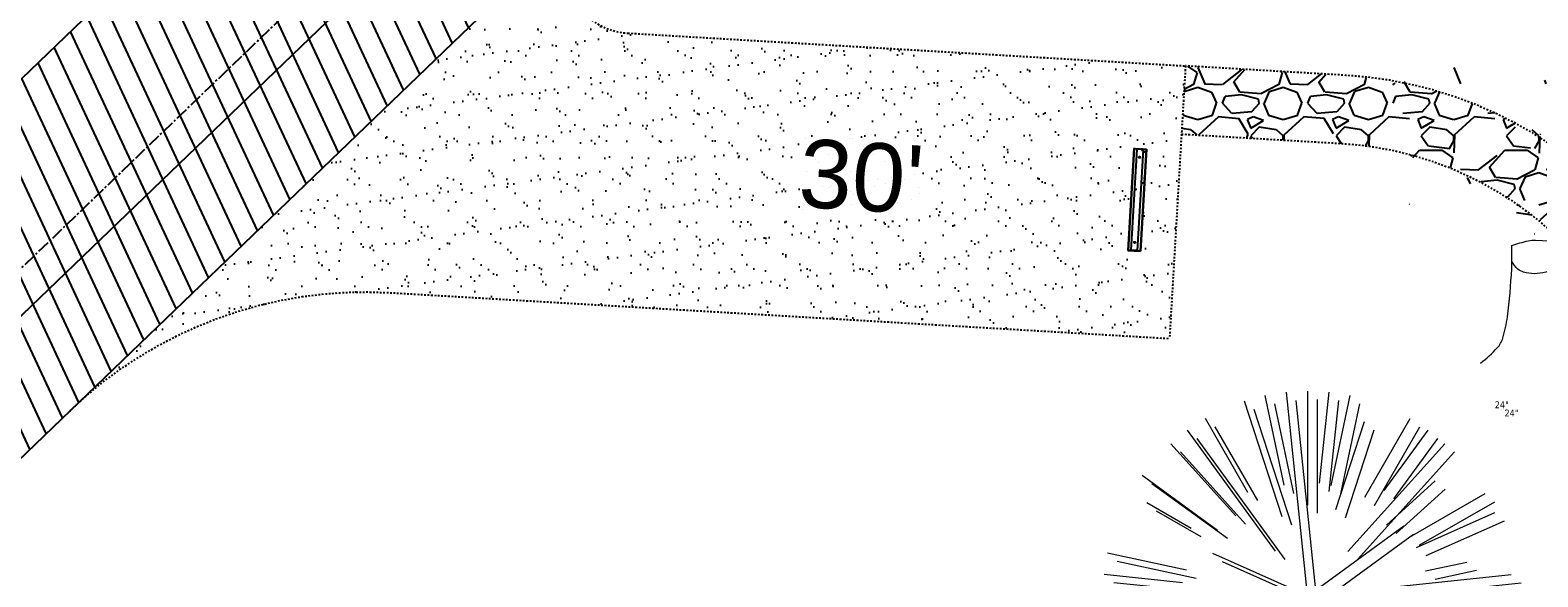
# Model space of a CAD drawing. Header units: feet. Extents: x 1134296 to 1140710, y 647902 to 649877.
# Tile 43 of 57: x 1134717 to 1134805, y 649142 to 649174. Entities that reach past the tile are written whole.
import ezdxf
from ezdxf.lldxf.tags import DXFTag

# ---------------------------------------------------------------- set-up
doc = ezdxf.new("R2010")
doc.units = ezdxf.units.FT
doc.header["$MEASUREMENT"] = 0
doc.linetypes.add('CENTER2', pattern=[1.125, 0.75, -0.125, 0.125, -0.125])
doc.linetypes.add('RAD', pattern=[0.13, 0.08, -0.05])
for name, color, linetype in [('C-CAMPSITE-PADS', 6, 'Continuous'), ('C-PRKG-ASPH', 8, 'Continuous'), ('C-PRKG-GRVL', 8, 'Continuous'), ('C-PRKG-WHEL-STOP', 9, 'Continuous'), ('C-ROAD-ASPHALT', 1, 'Continuous'), ('C-ROAD-CNTR', 1, 'CENTER2'), ('C-ROAD-GRVL', 1, 'RAD'), ('C-SWLK-GRVL', 6, 'RAD'), ('C-SWLK-GRVL-PATT', 8, 'Continuous'), ('C-UTIL-WATER-MEP', 7, 'WATER (.5x)'), ('G-XREF', 7, 'Continuous')]:
    doc.layers.add(name, color=color, linetype=linetype)
doc.layers.add('V-SITE-VEGE', color=55, linetype='Continuous', lineweight=18)
doc.layers.add('V-SITE-VEGE-TEXT', color=8, linetype='Continuous', lineweight=18)
doc.styles.add('Arial', font='arial.ttf')
doc.styles.add('SEI-Dim & Leader', font='tahoma.ttf')
doc.styles.get("Standard").update_dxf_attribs({"font": 'arial.ttf'})
tags = doc.linetypes.add('WATER (.5x)', pattern='A,0.75,-0.2,["W",Standard,S=0.08,R=0,X=-0.1,Y=-0.04],-0.05', length=1).pattern_tags.tags
tags[6] = DXFTag(74, 10)
pattern_1 = [(37.50000000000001, (0, 0), (-0.06299335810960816, 1.926823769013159), [0, -1.52, 0, -1.7, 0, -1.625]), (7.499999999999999, (0, 0), (1.769776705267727, 2.82214606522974), [0, -0.82, 0, -1.37, 0, -0.525]), (327.5, (-1.23, 0), (3.114141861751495, 0.005659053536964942), [0, -0.5, 0, -1.8, 0, -2.35]), (317.5, (-1.23, 0), (3.006126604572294, 0.8776755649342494), [0, -0.25, 0, -1.18, 0, -1.35])]

# ---------------------------------------------------------------- blocks, each defined once
blk = doc.blocks.new('V-SITE-VEGE-Stump')
for points in [[(-0.122905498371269, -0.01429599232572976, 0.05261256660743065), (-0.09863241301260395, 0.007697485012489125, 0.1061947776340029), (-0.09053039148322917, 0.02191696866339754, 0.04486152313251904), (-0.08374707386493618, 0.05273626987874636, 0.02007395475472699), (-0.07764030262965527, 0.1228815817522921, 0.01167487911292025), (-0.07732468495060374, 0.1363966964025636, 0.007866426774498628), (-0.07764030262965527, 0.1564565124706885)], [(-0.07764030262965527, 0.1564565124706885, -0.02766804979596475), (-0.05341885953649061, 0.1633605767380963, -0.0679781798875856), (-0.04316680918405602, 0.1642506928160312), (0.008593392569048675, 0.1616126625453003), (0.05395851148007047, 0.1590945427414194)], [(0.01506844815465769, 0.161253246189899, -0.08286378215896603), (0.008147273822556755, 0.1419669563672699, -0.1113242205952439), (-0.002098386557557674, 0.130555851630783, -0.03931328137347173), (-0.01592715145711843, 0.1222882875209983, -0.04919659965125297), (-0.02797848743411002, 0.1177254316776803, -0.06600187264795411), (-0.0446681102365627, 0.1155126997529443, -0.07018691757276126), (-0.06035359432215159, 0.1177254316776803, -0.1148593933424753), (-0.06850904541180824, 0.1222766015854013, -0.0759377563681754), (-0.07734269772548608, 0.1331671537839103)], [(0.05395851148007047, 0.1590945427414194, 0.004334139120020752), (0.05376627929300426, 0.1369184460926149, 0.00834373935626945), (0.05395851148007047, 0.1253997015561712), (0.05605689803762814, 0.07623641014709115, 0.04625247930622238), (0.06241632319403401, 0.03170819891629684, 0.06962485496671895), (0.07334360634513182, 0.00381048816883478, 0.1497246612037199), (0.07941695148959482, -0.001975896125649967, 0.05852299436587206), (0.09922370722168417, -0.009139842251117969)]]:
    blk.add_lwpolyline(points, format="xyb")
blk = doc.blocks.new('V-SITE-VEGE-Coniferious Tree 2')
at = {"color": 0, "linetype": 'ByBlock'}
for p, q in [((-0.0574950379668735, 0.2703678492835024), (-0.1039851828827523, 0.4890788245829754)), ((-0.0003172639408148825, 0.0025937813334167), (-0.05229705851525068, 0.4972664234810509)), ((-3.601054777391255e-05, 0.2219193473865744), (-3.601054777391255e-05, 0.5000060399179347)), ((0.02890183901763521, 0.2753366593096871), (0.05222503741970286, 0.4972664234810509)), ((0.0571938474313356, 0.2692740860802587), (0.1039131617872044, 0.4890788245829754)), ((-0.06264093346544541, 0.1926377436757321), (-0.1545378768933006, 0.4755369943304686)), ((-0.1460065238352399, 0.2528363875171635), (-0.2500390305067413, 0.4330260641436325)), ((0.06850648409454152, 0.2109817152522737), (0.1382469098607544, 0.425630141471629)), ((0.139142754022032, 0.2410654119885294), (0.2499670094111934, 0.4330260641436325)), ((-0.1756943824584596, 0.1950752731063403), (-0.3346129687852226, 0.3715878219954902)), ((-0.07913071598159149, 0.1088658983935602), (-0.2939353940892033, 0.4045257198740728)), ((0.09777767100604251, 0.108636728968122), (0.3345409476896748, 0.3715878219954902)), ((0.1868724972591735, 0.2572635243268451), (0.2938633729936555, 0.4045257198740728)), ((-0.2201011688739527, 0.1598873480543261), (-0.4045617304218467, 0.2938993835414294)), ((0.1919663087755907, 0.1728666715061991), (0.3115823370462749, 0.2805763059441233)), ((-0.2844040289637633, 0.1641894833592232), (-0.393144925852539, 0.2269610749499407)), ((0.2487690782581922, 0.143647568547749), (0.4329900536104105, 0.2500030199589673)), ((0.2658942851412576, 0.1183972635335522), (0.4567507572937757, 0.2033670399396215)), ((-0.0009318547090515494, -0.0006770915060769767), (0.2349564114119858, 0.1707208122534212)), ((-0.2961437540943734, 0.06292784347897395), (-0.4891148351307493, 0.1039491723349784)), ((-0.01992166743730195, 0.008854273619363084), (-0.2318825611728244, 0.1032199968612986)), ((0.2872695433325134, 0.06106323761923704), (0.3884790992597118, 0.08257391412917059)), ((-0.3060292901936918, 0.03215663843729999), (-0.4973024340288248, 0.05226104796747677)), ((0.173080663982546, 0.01818771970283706), (0.497230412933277, 0.05226104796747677)), ((0.3024988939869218, 0), (0.4999700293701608, 0)), ((-0.2182782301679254, -0.02292736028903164), (-0.4973024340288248, -0.05226104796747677)), ((-0.02300503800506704, -0.02554197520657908), (-0.2137781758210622, -0.2373882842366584)), ((0.01849546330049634, -0.008260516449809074), (0.2719985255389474, -0.1211160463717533)), ((-0.302185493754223, -0.0642195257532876), (-0.4891148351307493, -0.1039491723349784)), ((0.2936342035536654, -0.06241742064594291), (0.4274066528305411, -0.09084484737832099)), ((0.2891445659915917, -0.09395946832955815), (0.4755009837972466, -0.1545018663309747)), ((-0.2881436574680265, -0.1282723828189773), (-0.4568227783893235, -0.2033670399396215)), ((-0.1320480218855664, -0.1188660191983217), (-0.3716238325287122, -0.3345769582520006)), ((0.04781873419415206, -0.1473038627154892), (0.1192466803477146, -0.3671294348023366)), ((0.1143820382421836, -0.1271057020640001), (0.2718110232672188, -0.301920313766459)), ((0.2555295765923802, -0.1475434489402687), (0.4329900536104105, -0.2500030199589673)), ((-0.254528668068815, -0.1848980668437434), (-0.4045617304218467, -0.2938993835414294)), ((0.2253521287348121, -0.2029399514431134), (0.3715518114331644, -0.3345769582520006)), ((-0.1842986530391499, -0.2536176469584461), (-0.2766747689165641, -0.3807650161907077)), ((0.1131111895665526, -0.2541280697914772), (0.2033310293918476, -0.4567867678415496)), ((0.1688618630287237, -0.2324611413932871), (0.2938633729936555, -0.4045257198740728)), ((-0.1213812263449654, -0.2725449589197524), (-0.1855903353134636, -0.4167758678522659)), ((-0.09098502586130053, -0.2799408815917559), (-0.1545378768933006, -0.4755369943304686)), ((-0.02966136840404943, -0.2817638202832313), (-0.04434904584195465, -0.4216092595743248)), ((-3.601054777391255e-05, -0.2817638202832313), (-3.601054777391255e-05, -0.5000060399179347)), ((0.06104806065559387, -0.2873055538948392), (0.1039131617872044, -0.4890788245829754))]:
    blk.add_line(p, q, dxfattribs=at)
blk.add_circle((-3.601054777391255e-05, 0), 0.02083358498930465)
blk = doc.blocks.new('C_XBASE-PACTOLA_02403811')
at = {"layer": 'V-SITE-VEGE', "xscale": 40.31522404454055, "yscale": 40.31522404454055, "zscale": 40.31522404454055}
blk.add_blockref('V-SITE-VEGE-Stump', (1134806.56, 649155.39), dxfattribs=at)
at = {"layer": 'V-SITE-VEGE', "xscale": 23.99971008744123, "yscale": 23.99971008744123, "zscale": 23.99971008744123, "rotation": 8.537736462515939e-07}
for p in [(1134791.475, 649141.168), (1134792.044, 649140.685)]:
    blk.add_blockref('V-SITE-VEGE-Coniferious Tree 2', p, dxfattribs=at)
at = {"layer": 'V-SITE-VEGE-TEXT', "char_height": 0.4, "attachment_point": 7, "style": 'SEI-Dim & Leader'}
for insert in [(1134802.442125, 649152.168), (1134803.011125, 649151.685)]:
    blk.add_mtext('24"', dxfattribs=dict(at, insert=insert))
blk = doc.blocks.new('Wheel_Stop')
for points in [[(-36, 6.75), (36, 6.75)], [(-36, -2.25), (-36, 6.75)], [(-35.625, 4.5), (-36, 6.75)], [(-35.625, 0), (-36, -2.25)], [(-35.955, 6.48), (35.955, 6.48)], [(-35.625, 4.5), (-35.625, 0)], [(-35.625, 4.5), (35.625, 4.5)], [(-35.625, 0), (35.625, 0)], [(35.625, 4.5), (36, 6.75)], [(35.625, 4.5), (35.625, 0)], [(35.625, 0), (36, -2.25)], [(36, -2.25), (36, 6.75)], [(-36, -2.25), (36, -2.25)], [(-35.955, -1.98), (35.955, -1.98)]]:
    blk.add_lwpolyline(points)
for centre in [(-30, 2.25), (30, 2.25)]:
    blk.add_circle(centre, 0.5)
blk = doc.blocks.new('C_PBASE-PACTOLA_02403811')
at = {"layer": 'C-ROAD-ASPHALT'}
blk.add_lwpolyline([(1134916.811965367, 648653.2299950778), (1134952.321656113, 648718.215074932, 0.01915469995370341), (1134969.657277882, 648753.0477392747), (1135036.873309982, 648902.1641641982, 0.009218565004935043), (1135044.254367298, 648919.3790657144), (1135101.509820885, 649060.0203951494, 0.04927264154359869), (1135107.544114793, 649080.3791714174), (1135113.245677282, 649110.0761826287, 0.3025232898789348), (1135079.742163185, 649189.7952543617), (1135017.583038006, 649231.0012923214, 0.03670103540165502), (1134952.658282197, 649267.4907225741), (1134930.361796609, 649277.95101182, 0.265468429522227), (1134828.518541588, 649269.7547374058), (1134807.494103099, 649255.3935736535, 0.04164346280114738), (1134780.654611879, 649233.5777859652), (1134706.829601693, 649162.5981949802, 0.05765878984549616), (1134625.196538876, 649063.6602364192, -0.5722564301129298), (1134616.582948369, 649064.0343807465), (1134601.857481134, 649091.7855040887)], format="xyb", dxfattribs=at)
blk.add_lwpolyline([(1134609.502741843, 649004.1715281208, -0.08481675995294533), (1134717.918854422, 649151.0643979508), (1134791.743864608, 649222.0439889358, -0.04164346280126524), (1134816.518779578, 649242.1816391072), (1134837.543218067, 649256.5428028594, -0.2654684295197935), (1134923.566161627, 649263.4658695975), (1134945.862647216, 649253.0055803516, -0.03670103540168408), (1135008.742528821, 649217.6654234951), (1135070.901654, 649176.4593855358, -0.3025232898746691), (1135097.532652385, 649113.0929439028), (1135091.831089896, 649083.3959326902, -0.0492726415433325), (1135086.690765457, 649066.0532714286), (1135029.43531187, 648925.4119419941, -0.009218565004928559), (1135022.286728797, 648908.7392420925), (1134970.105907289, 648792.9779079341, 0.09466954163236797), (1134957.786175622, 648834.7349342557), (1134921.92741579, 648904.3472810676, 0.300313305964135), (1134722.086161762, 649016.5601342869), (1134632.500993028, 649010.1122188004, 0.09071439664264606)], format="xyb", close=True, dxfattribs=at)
at = {"layer": 'C-ROAD-CNTR', "flags": 128}
blk.add_lwpolyline([(1134682.815781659, 648422.2458494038), (1134669.21986276, 648425.8462855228, -0.1774687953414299), (1134620.150062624, 648460.1534391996), (1134616.502637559, 648465.3792168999, -0.1042089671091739), (1134576.197064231, 648560.2628234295), (1134558.554057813, 648650.0509356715, -0.01381007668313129), (1134553.979962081, 648677.2843639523), (1134544.902369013, 648742.2703875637, -0.09433329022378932), (1134550.434197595, 648854.3354307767), (1134558.997505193, 648889.7214101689, -0.1428635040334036), (1134712.374228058, 649156.8312964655), (1134786.199238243, 649227.8108874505, -0.04164346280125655), (1134812.006441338, 649248.7876063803), (1134833.030879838, 649263.1487701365, -0.2654684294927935), (1134926.96397912, 649270.7084407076), (1134949.260464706, 649260.2481514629, -0.03670103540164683), (1135013.162783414, 649224.3333579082), (1135075.321908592, 649183.1273199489, -0.3025232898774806), (1135105.389164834, 649111.5845632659), (1135099.687602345, 649081.8875520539, -0.04927264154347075), (1135094.100293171, 649063.036833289), (1135036.844839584, 648922.3955038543, -0.009218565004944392), (1135029.58001939, 648905.4517031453), (1134962.363987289, 648756.3352782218, -0.01915469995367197), (1134945.301367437, 648722.0511597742), (1134909.791676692, 648657.06607992, -0.111236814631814), (1134866.238656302, 648607.5744966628), (1134762.181369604, 648532.0907847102, 0.3229446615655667), (1134716.395894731, 648393.2215671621), (1134719.721086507, 648382.7059234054, -0.1714240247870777), (1134715.287797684, 648249.5554414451), (1134707.163513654, 648228.7837741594, -0.02272318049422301), (1134688.713657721, 648187.2766264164, 0.05045028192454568), (1134653.344169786, 648094.1277041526)], format="xyb", dxfattribs=at)
at = {"layer": 'C-ROAD-GRVL'}
for p, q in [((1134751.614300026, 649174.1446780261), (1134784.307916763, 649172.2237607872)), ((1134784.307916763, 649172.2237607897), (1134783.36945342, 649156.2513067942))]:
    blk.add_line(p, q, dxfattribs=at)
at = {"layer": 'C-ROAD-GRVL', "flags": 128}
for points in [[(1134749.076602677, 649181.0212407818, 0.6541521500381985), (1134751.614300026, 649174.1446780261)], [(1134718.892045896, 649152.0000799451, -0.2090786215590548), (1134737.685352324, 649158.9354814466), (1134783.369453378, 649156.2513067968)]]:
    blk.add_lwpolyline(points, format="xyb", dxfattribs=at)
at = {"layer": 'C-SWLK-GRVL', "flags": 128}
for points in [[(1134816.126205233, 649156.1002824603), (1134811.334702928, 649162.3358487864, 0.2175701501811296), (1134793.711921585, 649171.6712274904), (1134784.307916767, 649172.2237608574)], [(1134784.073300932, 649168.2306473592), (1134793.47730575, 649167.6781139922, -0.217570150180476), (1134808.162956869, 649159.898631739), (1134812.954459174, 649153.6630654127)]]:
    blk.add_lwpolyline(points, format="xyb", dxfattribs=at)
at = {"layer": 'C-UTIL-WATER-MEP', "flags": 128}
blk.add_lwpolyline([(1134713.292159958, 648416.2441137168), (1134669.731849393, 648427.7796426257, -0.1774687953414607), (1134621.79009064, 648461.2981261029), (1134618.142665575, 648466.5239038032, -0.1042089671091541), (1134578.159536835, 648560.6484414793), (1134560.516530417, 648650.4365537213, -0.01381007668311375), (1134555.960731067, 648677.5610482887), (1134546.883138, 648742.5470719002, -0.09433329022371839), (1134552.378087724, 648853.8650148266), (1134560.941395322, 648889.2509942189, -0.1428635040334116), (1134713.760384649, 649155.3895718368), (1134787.585394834, 649226.3691628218, -0.04164346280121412), (1134813.134525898, 649247.1361145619), (1134834.158964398, 649261.4972783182, -0.2654684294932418), (1134926.114524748, 649268.8977979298), (1134948.411010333, 649258.437508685, -0.03670103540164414), (1135012.057719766, 649222.6663743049), (1135074.216844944, 649181.4603363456, -0.302523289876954), (1135103.425036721, 649111.961658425), (1135097.723474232, 649082.264647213, -0.04927264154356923), (1135092.247911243, 649063.7909428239), (1135034.992457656, 648923.1496133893, -0.009218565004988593), (1135027.756696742, 648906.273587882), (1134960.540664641, 648757.1571629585, -0.01915469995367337), (1134943.546295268, 648723.0101809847), (1134908.036604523, 648658.0251011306, -0.1112368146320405), (1134865.064291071, 648609.1934056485), (1134761.007004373, 648533.7096936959, 0.1574684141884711), (1134714.965670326, 648470.6755079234, 0.1574684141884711)], format="xyb", dxfattribs=at)
at = {"layer": 'C-PRKG-WHEL-STOP', "xscale": 0.08333333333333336, "yscale": 0.08333333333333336, "zscale": 0.08333333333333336, "rotation": 266.6374455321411}
blk.add_blockref('Wheel_Stop', (1134781.280596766, 649164.3878345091), dxfattribs=at)
at = {"layer": 'C-CAMPSITE-PADS', "insert": (1134761.788335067, 649167.968143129), "char_height": 4, "attachment_point": 1, "rotation": 356.59368385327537, "style": 'Arial'}
blk.add_mtext_dynamic_manual_height_columns("30'", width=0.889023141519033, gutter_width=1, heights=[0], dxfattribs=at)
blk = doc.blocks.new('C_PHTCH-PACTOLA_02403811')
at = {"layer": 'C-PRKG-ASPH'}
h = blk.add_hatch(dxfattribs=at)
h.set_pattern_fill('ANSI31', color=256, scale=10, angle=70)
h.set_pattern_definition([(115, (0, 0), (-1.132884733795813, -0.5282728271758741), [])])
edge = h.paths.add_edge_path(flags=16)
edge.add_arc((1135093.567290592, 648760.3570235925), 541.9999999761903, 143.5703577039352, 153.2664360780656, ccw=False)
edge.add_arc((1135093.567290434, 648760.3570237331), 541.9999997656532, 133.8742793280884, 143.5703577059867, ccw=False)
edge.add_line((1134717.918854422, 649151.0643979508), (1134791.743864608, 649222.0439889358))
edge.add_arc((1134924.814897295, 649083.6384245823), 191.9999999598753, 124.33581191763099, 133.8742793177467, ccw=False)
edge.add_line((1134816.518779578, 649242.1816391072), (1134837.543218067, 649256.5428028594))
edge.add_arc((1134886.614896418, 649184.7029087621), 87.00000000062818, 64.86660358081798, 124.33581191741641, ccw=False)
edge.add_line((1134923.566161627, 649263.4658695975), (1134945.862647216, 649253.0055803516))
edge.add_arc((1134736.896871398, 648807.5874571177), 491.9999999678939, 56.45911934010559, 64.86660355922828, ccw=False)
edge.add_line((1135008.742528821, 649217.6654234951), (1135070.901654, 649176.4593855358))
edge.add_arc((1135036.644680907, 649124.7828938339), 62.00000000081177, -10.868034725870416, 56.45911933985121, ccw=False)
edge.add_line((1135097.532652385, 649113.0929439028), (1135091.831089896, 649083.3959326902))
edge.add_arc((1135001.481196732, 649100.7423100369), 92.00000001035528, 337.8486329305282, 349.13196525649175, ccw=False)
edge.add_line((1135086.690765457, 649066.0532714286), (1135029.43531187, 648925.4119419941))
edge.add_arc((1134573.749357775, 649110.9228871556), 491.9999995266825, 335.73595333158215, 337.84863296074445, ccw=False)
edge.add_line((1135022.286728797, 648908.7392420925), (1134970.105907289, 648792.9779079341))
edge.add_line((1134970.105907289, 648792.9779079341), (1134955.070696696, 648759.622817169))
edge.add_arc((1134506.533324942, 648961.8064625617), 492.0000003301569, 331.3465562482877, 335.7359533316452, ccw=False)
edge.add_line((1134938.281078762, 648725.8872446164), (1134902.771388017, 648660.9021647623))
edge.add_arc((1134778.161263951, 648728.9926705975), 142.0000000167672, 305.95733191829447, 331.34655630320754, ccw=False)
edge.add_line((1134861.541195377, 648614.0501326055), (1134757.483908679, 648538.5664206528))
edge.add_arc((1134835.579196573, 648430.9089730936), 133.0000000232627, 125.9573319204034, 166.4171722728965)
edge.add_arc((1134672.277915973, 648470.363906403), 35.00000000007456, 244.10855969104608, 346.41717227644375, ccw=False)
edge.add_arc((1134691.461854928, 648509.9128519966), 78.95614352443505, 214.9055155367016, 244.1168481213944, ccw=False)
edge.add_line((1134626.710174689, 648464.732186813), (1134623.062749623, 648469.9579645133))
edge.add_arc((1134821.506139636, 648608.4650796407), 241.9999999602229, 191.1167612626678, 214.9138039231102, ccw=False)
edge.add_line((1134584.046954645, 648561.8052956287), (1134566.403948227, 648651.5934078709))
edge.add_arc((1135049.172208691, 648746.4554480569), 491.9999999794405, 187.9519260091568, 191.1167612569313, ccw=False)
edge.add_line((1134561.903038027, 648678.391101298), (1134552.825444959, 648743.3771249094))
edge.add_arc((1134842.017716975, 648783.7730382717), 292.0000000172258, 166.3961174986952, 187.9519260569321, ccw=False)
edge.add_line((1134558.209758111, 648852.4537669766), (1134566.77306571, 648887.8397463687))
edge.add_arc((1135093.567290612, 648760.357023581), 542.0000000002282, 158.0478401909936, 166.396117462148, ccw=False)
edge.add_arc((1135093.567290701, 648760.357023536), 542.0000000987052, 153.2664360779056, 158.0478401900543, ccw=False)
edge = h.paths.add_edge_path()
edge.add_line((1134664.934415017, 648091.0186503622), (1134641.753924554, 648097.236757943))
edge.add_arc((1135131.441785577, 647965.8792352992), 506.9999999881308, 154.1154939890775, 164.9840567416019, ccw=False)
edge.add_arc((1135131.44177555, 647965.8792402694), 506.9999887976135, 153.4314984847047, 154.115493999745, ccw=False)
edge.add_arc((1134241.513528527, 648410.9103548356), 488.0000000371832, 333.4314984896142, 338.6383717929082)
edge.add_line((1134695.987914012, 648233.1548120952), (1134704.112198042, 648253.9264793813))
edge.add_arc((1134529.027803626, 648322.4060737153), 188.0000000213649, 338.6383717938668, 377.1954705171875)
edge.add_arc((1134651.306425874, 648360.2470375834), 60.00000000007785, 17.1954705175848, 74.97265706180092)
edge.add_line((1134666.863224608, 648418.1951696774), (1134661.500576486, 648419.8056636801))
edge.add_arc((1134691.489318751, 648509.9450223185), 94.99699278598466, 223.9418846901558, 251.5980721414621, ccw=False)
edge.add_arc((1134691.535842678, 648509.9839590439), 95.05751145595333, 214.9165962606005, 223.9393241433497, ccw=False)
edge.add_line((1134613.590003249, 648455.5746160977), (1134609.942525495, 648460.8004692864))
edge.add_arc((1134821.506139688, 648608.4650796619), 258.0000000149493, 191.1167612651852, 214.9138039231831, ccw=False)
edge.add_line((1134568.347173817, 648558.7203512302), (1134550.704167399, 648648.5084634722))
edge.add_arc((1135049.172208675, 648746.4554480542), 507.9999999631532, 187.9519260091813, 191.1167612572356, ccw=False)
edge.add_line((1134546.056886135, 648676.177626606), (1134536.979293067, 648741.163650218))
edge.add_arc((1134842.01771694, 648783.7730382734), 307.9999999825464, 166.3961174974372, 187.9519260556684, ccw=False)
edge.add_line((1134542.658637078, 648856.2170945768), (1134551.221944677, 648891.6030739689))
edge.add_arc((1135093.567290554, 648760.3570237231), 557.9999999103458, 163.9213237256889, 166.3961174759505, ccw=False)
edge.add_arc((1134538.177323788, 648920.4382053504), 19.99999999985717, 343.9213237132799, 402.7699397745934)
edge.add_line((1134552.859048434, 648934.0193305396), (1134533.446357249, 648955.005204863))
edge.add_arc((1135093.567290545, 648760.3570234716), 592.9783928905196, 146.0187423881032, 160.8370986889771, ccw=False)
edge.add_line((1134601.857481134, 649091.7855040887), (1134616.582948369, 649064.0343807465))
edge.add_arc((1134620.999668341, 649066.3780071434), 5.000000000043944, 207.9515834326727, 327.0740857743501)
edge.add_arc((1135093.567290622, 648760.3570235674), 558.0000000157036, 133.8742793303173, 147.0740857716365, ccw=False)
edge.add_line((1134706.829601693, 649162.5981949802), (1134780.654611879, 649233.5777859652))
edge.add_arc((1134924.814897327, 649083.6384245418), 208.0000000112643, 124.3358119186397, 133.8742793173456, ccw=False)
edge.add_line((1134807.494103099, 649255.3935736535), (1134828.518541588, 649269.7547374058))
edge.add_arc((1134886.614896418, 649184.7029087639), 102.9999999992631, 64.86660357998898, 124.33581191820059, ccw=False)
edge.add_line((1134930.361796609, 649277.9510118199), (1134952.658282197, 649267.4907225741))
edge.add_arc((1134736.896871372, 648807.5874570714), 508.0000000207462, 56.4591193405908, 64.86660355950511, ccw=False)
edge.add_line((1135017.583038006, 649231.0012923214), (1135079.742163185, 649189.7952543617))
edge.add_arc((1135036.644680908, 649124.782893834), 77.99999999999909, -10.868034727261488, 56.45911934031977, ccw=False)
edge.add_line((1135113.245677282, 649110.0761826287), (1135107.544114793, 649080.3791714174))
edge.add_arc((1135001.481196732, 649100.7423100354), 108.0000000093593, 337.84863293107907, 349.131965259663, ccw=False)
edge.add_line((1135101.509820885, 649060.0203951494), (1135044.254367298, 648919.3790657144))
edge.add_arc((1134573.749357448, 649110.9228872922), 507.9999998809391, 335.7359533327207, 337.84863295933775, ccw=False)
edge.add_line((1135036.873309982, 648902.1641641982), (1134969.657277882, 648753.0477392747))
edge.add_arc((1134506.53332524, 648961.8064624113), 507.9999999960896, 331.346556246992, 335.73595333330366, ccw=False)
edge.add_line((1134952.321656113, 648718.215074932), (1134916.811965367, 648653.2299950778))
edge.add_arc((1134778.161263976, 648728.9926705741), 157.9999999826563, 305.9573319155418, 331.3465563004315, ccw=False)
edge.add_line((1134870.936117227, 648601.0988607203), (1134766.878830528, 648525.6151487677))
edge.add_arc((1134835.579196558, 648430.9089731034), 117.0000000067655, 125.9573319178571, 162.264860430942)
edge.add_arc((1134752.713885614, 648457.4106757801), 29.99999999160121, 162.264860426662, 196.8024120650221)
edge.add_arc((1134835.579196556, 648430.9089731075), 113.0000000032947, 170.9217318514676, 197.5476736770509)
edge.add_line((1134727.837491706, 648396.8395581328), (1134731.162683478, 648386.3239143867))
edge.add_arc((1134529.027802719, 648322.4060734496), 212.0000009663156, 11.340079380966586, 17.54767372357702, ccw=False)
edge.add_arc((1134529.055568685, 648322.403813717), 211.9732215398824, -20.64909134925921, 11.342153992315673, ccw=False)
edge.add_arc((1134759.869013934, 648235.3149369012), 34.72371615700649, 159.1871917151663, 239.4135572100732)
edge.add_line((1134742.200276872, 648205.422593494), (1134709.513, 648185.696))
edge.add_line((1134709.513, 648185.696), (1134698.996135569, 648181.0065459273))
edge.add_arc((1135131.441785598, 647965.8792352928), 483.0000000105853, 153.5511843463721, 164.9840567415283)
at = {"layer": 'C-PRKG-GRVL'}
h = blk.add_hatch(dxfattribs=at)
h.set_pattern_fill('AR-SAND', color=256)
h.set_pattern_definition(pattern_1)
edge = h.paths.add_edge_path()
edge.add_arc((1134751.848915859, 649178.1377915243), 3.999999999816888, 133.8742793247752, 266.63744583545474, ccw=False)
edge.add_line((1134749.076602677, 649181.0212407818), (1134718.892045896, 649152.0000799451))
edge.add_arc((1134736.219003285, 649133.9785220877), 24.99999999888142, 86.63744564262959, 133.8742793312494, ccw=False)
edge.add_line((1134737.685352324, 649158.9354814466), (1134783.36945342, 649156.2513067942))
edge.add_line((1134783.36945342, 649156.2513067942), (1134784.307916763, 649172.2237607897))
edge.add_line((1134784.307916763, 649172.2237607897), (1134751.614300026, 649174.1446780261))
h = blk.add_hatch(dxfattribs=at)
h.set_pattern_fill('AR-SAND', color=256)
h.set_pattern_definition(pattern_1)
edge = h.paths.add_edge_path()
edge.add_line((1134701.908788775, 649121.084517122), (1134744.36087496, 649118.5902398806))
edge.add_line((1134744.36087496, 649118.5902398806), (1134745.299338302, 649134.5626938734))
edge.add_line((1134745.299338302, 649134.5626938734), (1134712.605721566, 649136.4836111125))
edge.add_arc((1134712.840337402, 649140.4767246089), 3.999999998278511, 135.045729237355, 266.637445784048, ccw=False)
edge.add_arc((1135093.567295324, 648760.357019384), 542.0000063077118, 135.0457293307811, 139.4991410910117)
edge.add_arc((1134700.442439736, 649096.1275577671), 24.99999999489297, 86.63744564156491, 139.4991411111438, ccw=False)
at = {"layer": 'C-SWLK-GRVL-PATT'}
h = blk.add_hatch(dxfattribs=at)
h.set_pattern_fill('GRAVEL', color=256, scale=5)
h.set_pattern_definition([(228.012787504, (3.6, 5), (-40.00000000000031, -45.00000000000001), [0.67268, -66.5954402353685]), (184.969740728, (3.15, 4.5), (59.99999999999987, 5.000000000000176), [1.15434, -114.27962380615]), (132.510447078, (2, 4.4), (50.00000000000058, -54.99999999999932), [0.8139400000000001, -80.5801629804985]), (267.273689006, (0.05, 3.15), (5.000000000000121, 100.0000000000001), [1.05119, -104.067790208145]), (292.833654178, (0, 2.1), (-24.99999999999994, 60.00000000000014), [1.030775, -102.0468656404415]), (357.273689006, (0.4, 1.15), (-100.0000000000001, 5.000000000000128), [1.05119, -104.067790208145]), (37.6942404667, (1.45, 1.1), (-64.99999999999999, -49.99999999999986), [1.390145, -137.62424274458]), (72.2553283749, (2.55, 1.95), (35.00000000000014, 110), [1.31244, -129.9316074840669]), (121.429565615, (2.95, 3.2), (-40.0000000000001, 64.99999999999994), [1.05475, -104.420365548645]), (175.236358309, (2.4, 4.1), (54.99999999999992, -5.00000000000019), [1.20416, -59.0038128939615]), (222.397437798, (1.2, 4.2), (-59.99999999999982, -54.99999999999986), [1.55724, -154.1668750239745]), (138.814074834, (5, 3.1), (-35.00000000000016, 30), [0.5315049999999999, -52.61922406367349]), (171.46923439, (4.600000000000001, 3.45), (64.99999999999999, -9.999999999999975), [1.011185, -100.107557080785]), (225, (3.6, 3.6), (-5.551115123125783e-16, -4.999999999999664), [0.707105, -6.3639628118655]), (203.198590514, (3.25, 4.2), (24.99999999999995, 9.999999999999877), [0.38079, -37.6980755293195]), (291.801409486, (2.9, 4.050000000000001), (-4.99999999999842, 15.00000000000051), [0.538515, -26.3873090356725]), (30.96375653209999, (3.1, 3.55), (15.00000000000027, 9.999999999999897), [0.874645, -28.2801144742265]), (161.565051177, (3.85, 4), (10.00000000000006, -4.999999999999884), [0.632455, -15.178933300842]), (16.389540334, (0, 4.050000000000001), (49.99999999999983, 15.00000000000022), [0.886, -87.714225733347]), (70.3461759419, (0.8500000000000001, 4.3), (-20.0000000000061, -55.00000000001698), [0.7433049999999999, -73.58703873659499]), (293.198590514, (3.85, 5), (-9.999999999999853, 24.99999999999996), [0.761575, -37.3172905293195]), (343.610459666, (4.149999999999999, 4.3), (-49.99999999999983, 15.00000000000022), [0.8859999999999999, -87.71422573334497]), (339.44395478, (0, 0.95), (-25.00000000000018, 10.00000000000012), [0.8543999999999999, -41.86561872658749]), (294.775140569, (0.8, 0.65), (-25.00000000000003, 55.00000000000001), [0.71589, -70.87321531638]), (66.8014094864, (3.9, 0), (9.999999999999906, 24.99999999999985), [0.761575, -37.3172905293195]), (17.3540246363, (4.2, 0.7000000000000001), (-64.99999999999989, -19.99999999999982), [0.838155, -82.97711807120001]), (69.44395478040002, (1.45, 0), (-10.00000000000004, -24.99999999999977), [0.4272, -42.29281872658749]), (101.309932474, (3.6, 0), (-4.999999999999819, 20.00000000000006), [0.25495, -25.240147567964]), (165.963756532, (3.55, 0.25), (14.99999999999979, -5.000000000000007), [1.030775, -19.5847531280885]), (186.009005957, (2.55, 0.5), (50.00000000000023, 4.999999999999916), [0.9552499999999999, -94.56961587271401]), (303.690067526, (3.1, 3.1), (-4.999999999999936, 9.999999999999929), [0.7211099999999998, -17.30664637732]), (353.157226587, (3.5, 2.5), (85.00000000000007, -10.00000000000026), [1.25897, -124.6378131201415]), (60.9453959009, (4.75, 2.35), (-19.99999999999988, -34.99999999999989), [0.51478, -50.963370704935]), (90, (5, 2.8), (-4.999999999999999, 5), [0.3, -4.699999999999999]), (120.256437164, (2.45, 0.65), (20.00000000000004, -35.00000000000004), [0.69462, -68.76759994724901]), (48.01278750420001, (2.1, 1.25), (40, 44.99999999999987), [1.34536, -65.92276023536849]), (0, (3, 2.25), (5, 5), [1.3, -3.7]), (325.3048464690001, (4.3, 2.25), (50.0000000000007, -34.99999999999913), [0.7905699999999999, -78.26637150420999]), (254.054604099, (4.95, 1.8), (-5.000000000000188, -20.00000000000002), [0.72801, -35.6725394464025]), (207.645975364, (4.75, 1.1), (-94.99999999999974, -50.00000000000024), [1.185325, -117.347370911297]), (175.42607874, (3.7, 0.55), (-64.99999999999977, 5.000000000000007), [1.253995, -124.1453670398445])])
edge = h.paths.add_edge_path()
edge.add_line((1134784.307916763, 649172.2237607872), (1134793.711921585, 649171.6712274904))
edge.add_arc((1134792.304226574, 649147.712546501), 24.00000000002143, 37.53921355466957, 86.63744579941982, ccw=False)
edge.add_line((1134811.334702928, 649162.3358487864), (1134816.126205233, 649156.1002824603))
edge.add_line((1134816.126205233, 649156.1002824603), (1134812.954459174, 649153.6630654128))
edge.add_line((1134812.954459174, 649153.6630654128), (1134808.162956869, 649159.898631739))
edge.add_arc((1134792.304226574, 649147.7125465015), 19.99999999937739, 37.5392135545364, 86.63744580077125)
edge.add_line((1134793.47730575, 649167.6781139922), (1134784.073300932, 649168.2306473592))
edge.add_line((1134784.073300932, 649168.2306473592), (1134784.307916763, 649172.2237607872))

msp = doc.modelspace()

# ---------------------------------------------------------------- block references
at = {"layer": 'G-XREF'}
for name in ['C_PBASE-PACTOLA_02403811', 'C_XBASE-PACTOLA_02403811', 'C_PHTCH-PACTOLA_02403811']:
    msp.add_blockref(name, (0, 0), dxfattribs=at)

doc.saveas('drawing.dxf')
